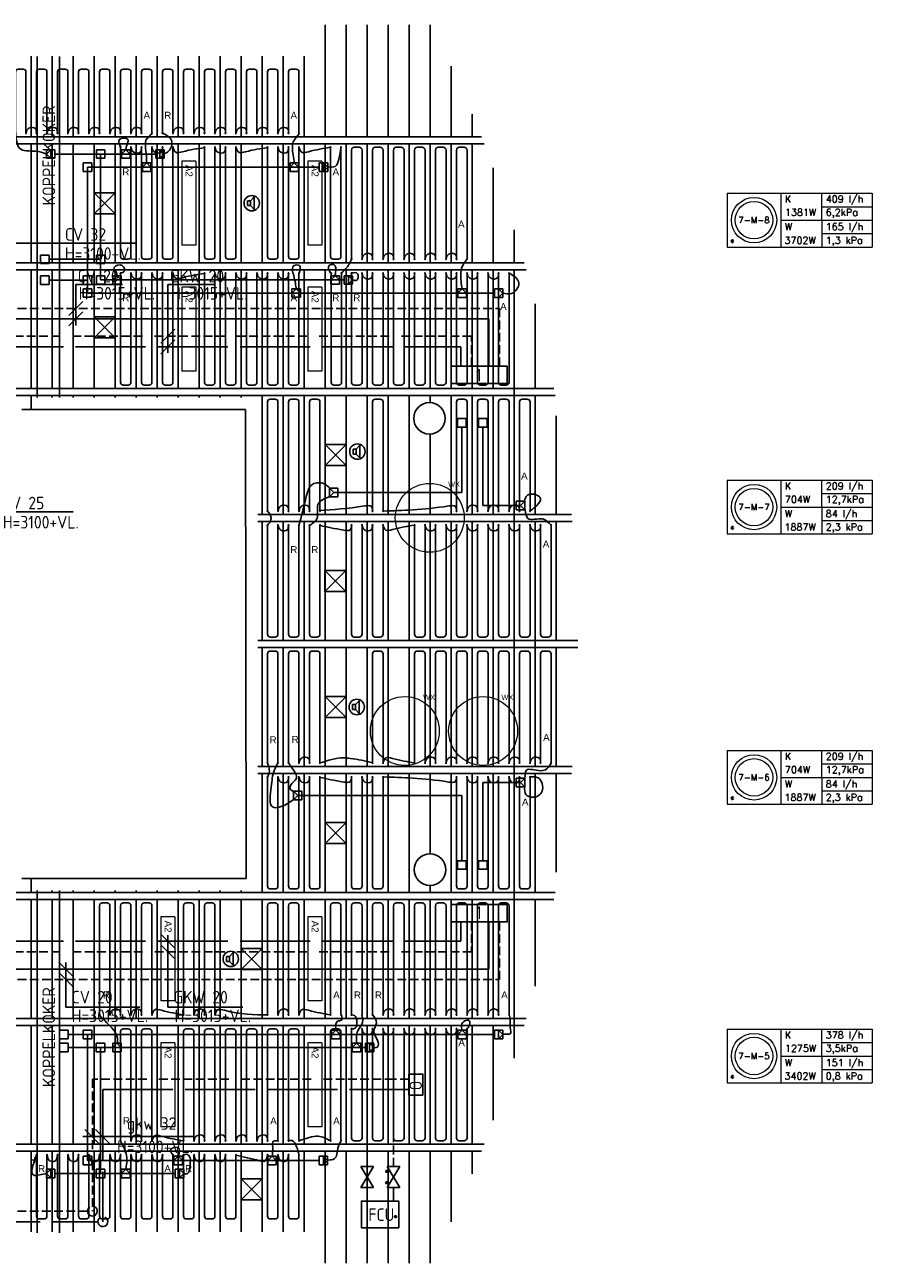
# Model space of a CAD drawing. Extents: x 51386 to 237147, y -567529 to -237881.
# Tile 12 of 16: x 124099 to 136204, y -267789 to -250089. Entities that reach past the tile are written whole.
import ezdxf
from ezdxf.enums import TextEntityAlignment as Align

# ---------------------------------------------------------------- set-up
doc = ezdxf.new("R2010")
doc.units = 0
doc.header["$LTSCALE"] = 25
for name, pattern in [('2322105', [47, 40, -7]), ('2322106', [47, 5, -2, 5, -2, 5, -2, 5, -2, 5, -2, 5, -7]), ('2322107', [2000, 1000, 1000]), ('2322108', [7, 5, -2]), ('HIDDEN', [0.375, 0.25, -0.125]), ('KOUDWATERTAP', [1.1, 0.5, -0.25, 0.1, -0.25])]:
    doc.linetypes.add(name, pattern=pattern)
for name, color, linetype in [('000Vermogens2', 7, 'CONTINUOUS'), ('60', 7, 'CONTINUOUS'), ('60-CV', 3, 'CONTINUOUS'), ('BALKEN', 7, 'CONTINUOUS'), ('KP-bandraster', 5, 'CONTINUOUS'), ('KP-koppelingen', 6, 'CONTINUOUS'), ('KP-leidingen(aanvoer)', 5, 'CONTINUOUS'), ('KP-leidingen(retour)', 1, 'CONTINUOUS'), ('KP-Lucht aanvoer', 6, 'CONTINUOUS'), ('KP-Melders', 3, 'CONTINUOUS'), ('KP-panelen', 1, 'CONTINUOUS'), ('KP-registers', 4, 'CONTINUOUS'), ('KP-slangen', 7, 'CONTINUOUS'), ('KP-tekst', 7, 'CONTINUOUS'), ('SYM-W', 7, 'CONTINUOUS'), ('WL5310--_KW', 2, 'KOUDWATERTAP'), ('WL5420--_PERSL', 5, 'CONTINUOUS'), ('WL5501--', 130, 'CONTINUOUS'), ('WL5501--_GKW-A', 4, 'CONTINUOUS'), ('WL5502--', 130, 'CONTINUOUS'), ('WL5502--_GKW-R', 4, 'HIDDEN'), ('WL561---', 10, 'CONTINUOUS'), ('WL561---_AANVOER', 10, 'CONTINUOUS'), ('WL561---_RETOUR', 10, 'CONTINUOUS')]:
    doc.layers.add(name, color=color, linetype=linetype)
doc.layers.add('KP-Registers-nieuw', color=3, linetype='CONTINUOUS', lineweight=25)
doc.layers.add('KP-Verlichting', color=2, linetype='CONTINUOUS', lineweight=18)
doc.styles.add('arial', font='ARIAL.TTF')
doc.styles.add('ISO', font='ISO.SHX')
doc.styles.add('VERWOL-1', font='ROMANS.SHX')

# ---------------------------------------------------------------- blocks, each defined once
blk = doc.blocks.new('register kort')
at = {"layer": 'KP-registers', "linetype": 'Continuous'}
for p, q in [((-225, 926), (-225, 56)), ((-185, 966), (-115, 966)), ((-75, 926), (-75, 56))]:
    blk.add_line(p, q, dxfattribs=at)
for centre in [(-225, 50), (-75, 50)]:
    blk.add_circle(centre, 6, dxfattribs=at)
for centre, start, end in [((-185, 926), 90, 180), ((-115, 926), 0, 90)]:
    blk.add_arc(centre, 40, start, end, dxfattribs=at)
blk = doc.blocks.new('Register A nieuw')
at = {"layer": 'KP-Registers-nieuw', "linetype": 'Continuous'}
for p, q in [((1610, 225), (56, 225)), ((1650, 115), (1650, 185)), ((1610, 75), (56, 75))]:
    blk.add_line(p, q, dxfattribs=at)
for centre in [(50, 225), (50, 75)]:
    blk.add_circle(centre, 6, dxfattribs=at)
for centre, start, end in [((1610, 185), 0, 90), ((1610, 115), 270, 0)]:
    blk.add_arc(centre, 40, start, end, dxfattribs=at)
blk = doc.blocks.new('3-01')
at = {"layer": 'SYM-W', "color": 2}
for p, q in [((-2.5, 1.5), (-2.5, -1.5)), ((-2.5, 1.5), (2.5, -1.5)), ((2.5, 1.5), (-2.5, -1.5)), ((2.5, 1.5), (2.5, -1.5))]:
    blk.add_line(p, q, dxfattribs=at)
blk = doc.blocks.new('W3-01A')
at = {"layer": 'SYM-W', "linetype": 'Continuous', "xscale": 0.75, "yscale": 0.75, "zscale": 0.75}
blk.add_blockref('3-01', (0, 0), dxfattribs=at)

msp = doc.modelspace()

# ---------------------------------------------------------------- linework, layer by layer
at = {"layer": '000Vermogens2', "linetype": 'Continuous', "lineweight": 0}
for p, q in [((134132, -252497), (134132, -253265)), ((134132, -252497), (136204, -252497)), ((134899, -252497), (134899, -253265)), ((135485, -252881), (135485, -252497)), ((136204, -252497), (136204, -253265)), ((135485, -252689), (136204, -252689)), ((134899, -252881), (136204, -252881)), ((135485, -252881), (135485, -253265)), ((135485, -253073), (136204, -253073)), ((134132, -253265), (136204, -253265)), ((134132, -256598), (134132, -257366)), ((134132, -256598), (136204, -256598)), ((134899, -256598), (134899, -257366)), ((135485, -256982), (135485, -256598)), ((136204, -256598), (136204, -257366)), ((135485, -256790), (136204, -256790)), ((134899, -256982), (136204, -256982)), ((135485, -256982), (135485, -257366)), ((135485, -257174), (136204, -257174)), ((134132, -257366), (136204, -257366)), ((134132, -260461), (134132, -261229)), ((134132, -260461), (136204, -260461)), ((134899, -260461), (134899, -261229)), ((135485, -260845), (135485, -260461)), ((136204, -260461), (136204, -261229)), ((135485, -260653), (136204, -260653)), ((134899, -260845), (136204, -260845)), ((135485, -260845), (135485, -261229)), ((135485, -261037), (136204, -261037)), ((134132, -261229), (136204, -261229)), ((134132, -264443), (134132, -265211)), ((134132, -264443), (136204, -264443)), ((134899, -264443), (134899, -265211)), ((135485, -264827), (135485, -264443)), ((136204, -264443), (136204, -265211)), ((135485, -264635), (136204, -264635)), ((134899, -264827), (136204, -264827)), ((135485, -264827), (135485, -265211)), ((135485, -265019), (136204, -265019)), ((134132, -265211), (136204, -265211))]:
    msp.add_line(p, q, dxfattribs=at)
for centre, radius in [((134516, -252881), 324), ((134516, -252881), 268), ((134516, -256982), 324), ((134516, -256982), 268), ((134516, -260845), 324), ((134516, -260845), 268), ((134516, -264827), 324), ((134516, -264827), 268)]:
    msp.add_circle(centre, radius, dxfattribs=at)
at = {"layer": '60-CV', "color": 7}
for p, q in [((124827, -253801), (125496, -253801)), ((124827, -254387), (124827, -253801)), ((124687, -263491), (124687, -264130)), ((124687, -264130), (125743, -264130))]:
    msp.add_line(p, q, dxfattribs=at)
at = {"layer": 'BALKEN'}
for p, q in [((124275, -255414), (124275, -250543)), ((124595, -255414), (124595, -250543)), ((124275, -267355), (124275, -262464)), ((124595, -267355), (124595, -262464))]:
    msp.add_line(p, q, dxfattribs=at)
at = {"layer": 'BALKEN', "const_width": 25}
msp.add_lwpolyline([(129407, -267123, 1), (129382, -267123, 1)], format="xyb", close=True, dxfattribs=at)
at = {"layer": 'BALKEN'}
for centre in [(125064, -267045), (125214, -267195)]:
    msp.add_arc(centre, 69.9, 120.9803, 65.7629, dxfattribs=at)
at = {"layer": 'KP-bandraster', "linetype": 'Continuous'}
for p, q in [((114430, -251689), (130621, -251689)), ((114430, -251789), (130660, -251789)), ((114430, -253489), (131232, -253489)), ((114430, -253589), (131261, -253589)), ((122255, -255289), (131658, -255289)), ((122255, -255389), (131677, -255389)), ((124055, -255589), (127251, -255589)), ((127251, -255589), (127259, -262289)), ((127430, -257089), (131911, -257089)), ((127430, -257189), (131920, -257189)), ((127430, -258889), (131998, -258889)), ((127430, -258989), (131998, -258989)), ((127430, -260689), (131920, -260689)), ((127430, -260789), (131911, -260789)), ((127259, -262289), (124055, -262289)), ((114430, -262489), (131677, -262489)), ((114430, -262589), (131658, -262589)), ((114430, -264289), (131261, -264289)), ((114430, -264389), (131232, -264389)), ((114430, -266089), (130660, -266089)), ((114430, -266189), (130621, -266189))]:
    msp.add_line(p, q, dxfattribs=at)
for centre in [(129880, -255714), (129887, -262164)]:
    msp.add_circle(centre, 225, dxfattribs=at)
at = {"layer": 'KP-koppelingen', "linetype": 'Continuous'}
for p, q in [((124530, -251875), (124409, -251875)), ((124409, -251875), (124409, -251997)), ((124409, -251936), (124470, -251875)), ((124470, -251997), (124409, -251936)), ((124530, -251997), (124409, -251997)), ((124470, -251875), (124470, -251997)), ((124530, -251875), (124530, -251997)), ((125121, -251997), (125121, -251875)), ((125121, -251875), (125243, -251875)), ((125121, -251997), (125243, -251997)), ((125243, -251997), (125243, -251875)), ((125482, -251997), (125482, -251875)), ((125482, -251875), (125603, -251875)), ((125542, -251875), (125482, -251936)), ((125482, -251936), (125603, -251936)), ((125482, -251997), (125603, -251997)), ((125603, -251936), (125542, -251875)), ((125603, -251997), (125603, -251875)), ((125969, -251997), (125969, -251875)), ((125969, -251875), (126091, -251875)), ((125969, -251997), (126091, -251997)), ((126030, -251997), (126030, -251875)), ((126030, -251875), (126091, -251936)), ((126091, -251936), (126030, -251997)), ((126091, -251997), (126091, -251875)), ((124934, -252184), (124934, -252062)), ((124934, -252062), (125056, -252062)), ((124934, -252184), (125056, -252184)), ((125056, -252184), (125056, -252062)), ((125779, -252184), (125780, -252062)), ((125840, -252063), (125779, -252123)), ((125779, -252123), (125901, -252123)), ((125779, -252184), (125901, -252184)), ((125780, -252062), (125901, -252063)), ((125901, -252123), (125840, -252063)), ((125901, -252184), (125901, -252063)), ((127889, -252184), (127889, -252063)), ((127889, -252063), (128010, -252063)), ((127949, -252063), (127889, -252124)), ((127889, -252124), (128010, -252124)), ((127889, -252184), (128010, -252184)), ((128010, -252124), (127949, -252063)), ((128010, -252184), (128010, -252063)), ((128305, -252184), (128305, -252063)), ((128305, -252063), (128426, -252063)), ((128305, -252184), (128426, -252184)), ((128365, -252184), (128365, -252063)), ((128365, -252063), (128426, -252124)), ((128426, -252124), (128365, -252184)), ((128426, -252184), (128426, -252063)), ((124323, -253501), (124323, -253380)), ((124323, -253380), (124445, -253380)), ((124445, -253501), (124445, -253380)), ((125121, -253501), (125121, -253380)), ((125121, -253380), (125243, -253380)), ((125243, -253501), (125243, -253380)), ((124323, -253501), (124445, -253501)), ((125121, -253501), (125243, -253501)), ((124323, -253800), (124323, -253679)), ((124323, -253679), (124445, -253679)), ((124323, -253800), (124445, -253800)), ((124445, -253800), (124445, -253679)), ((124934, -253801), (124934, -253679)), ((124934, -253679), (125055, -253679)), ((124934, -253801), (125055, -253801)), ((125055, -253801), (125055, -253679)), ((125121, -253797), (125121, -253675)), ((125121, -253675), (125243, -253675)), ((125121, -253797), (125243, -253797)), ((125243, -253797), (125243, -253675)), ((125355, -253797), (125355, -253675)), ((125355, -253675), (125477, -253675)), ((125416, -253675), (125355, -253736)), ((125355, -253736), (125477, -253736)), ((125355, -253797), (125477, -253797)), ((125477, -253736), (125416, -253675)), ((125477, -253797), (125477, -253675)), ((128472, -253797), (128472, -253676)), ((128472, -253676), (128593, -253676)), ((128532, -253676), (128472, -253736)), ((128472, -253736), (128593, -253736)), ((128472, -253797), (128593, -253797)), ((128593, -253736), (128532, -253676)), ((128593, -253797), (128593, -253676)), ((128660, -253676), (128660, -253797)), ((128660, -253676), (128782, -253676)), ((128660, -253797), (128782, -253797)), ((128721, -253676), (128721, -253797)), ((128782, -253736), (128721, -253676)), ((128721, -253797), (128782, -253736)), ((128782, -253676), (128782, -253797)), ((124934, -253984), (124934, -253862)), ((124934, -253862), (125055, -253862)), ((124934, -253984), (125055, -253984)), ((125055, -253984), (125055, -253862)), ((127916, -253984), (127916, -253863)), ((127916, -253863), (128038, -253863)), ((127977, -253863), (127916, -253924)), ((127916, -253924), (128038, -253924)), ((127916, -253984), (128038, -253984)), ((128038, -253924), (127977, -253863)), ((128038, -253984), (128038, -253863)), ((130286, -253985), (130286, -253863)), ((130286, -253863), (130407, -253863)), ((130346, -253863), (130286, -253924)), ((130286, -253924), (130407, -253924)), ((130286, -253985), (130407, -253985)), ((130407, -253924), (130346, -253863)), ((130407, -253985), (130407, -253863)), ((130808, -253985), (130808, -253863)), ((130808, -253863), (130929, -253863)), ((130808, -253985), (130929, -253985)), ((130868, -253985), (130868, -253863)), ((130868, -253863), (130929, -253924)), ((130929, -253924), (130868, -253985)), ((130929, -253985), (130929, -253863)), ((130282, -255718), (130282, -255840)), ((130282, -255718), (130404, -255718)), ((130404, -255718), (130404, -255840)), ((130581, -255718), (130581, -255840)), ((130581, -255718), (130703, -255718)), ((130703, -255718), (130703, -255840)), ((130282, -255840), (130404, -255840)), ((130581, -255840), (130703, -255840)), ((128573, -256712), (128452, -256712)), ((128452, -256712), (128452, -256834)), ((128512, -256773), (128452, -256712)), ((128512, -256773), (128452, -256834)), ((128573, -256773), (128512, -256773)), ((128573, -256712), (128573, -256834)), ((128573, -256834), (128452, -256834)), ((131119, -257020), (131119, -256898)), ((131119, -256898), (131241, -256898)), ((131119, -256959), (131180, -256959)), ((131180, -256959), (131241, -256898)), ((131180, -256959), (131241, -257020)), ((131241, -257020), (131241, -256898)), ((131119, -257020), (131241, -257020)), ((131119, -260858), (131119, -260980)), ((131119, -260858), (131241, -260858)), ((131180, -260919), (131241, -260858)), ((131241, -260858), (131241, -260980)), ((128058, -261044), (127936, -261044)), ((127936, -261166), (127936, -261044)), ((127997, -261105), (127936, -261044)), ((128058, -261166), (128058, -261044)), ((131119, -260919), (131180, -260919)), ((131119, -260980), (131241, -260980)), ((131180, -260919), (131241, -260980)), ((127997, -261105), (127936, -261166)), ((128058, -261166), (127936, -261166)), ((128058, -261105), (127997, -261105)), ((130282, -262159), (130282, -262038)), ((130282, -262038), (130404, -262038)), ((130404, -262159), (130404, -262038)), ((130581, -262159), (130581, -262038)), ((130581, -262038), (130703, -262038)), ((130703, -262159), (130703, -262038)), ((130282, -262159), (130404, -262159)), ((130581, -262159), (130703, -262159)), ((124596, -264458), (124718, -264458)), ((124596, -264458), (124596, -264580)), ((124596, -264580), (124718, -264580)), ((124718, -264458), (124718, -264580)), ((124933, -264458), (125055, -264458)), ((124933, -264458), (124933, -264580)), ((124933, -264458), (125055, -264458)), ((124933, -264458), (124933, -264580)), ((124933, -264580), (125055, -264580)), ((124933, -264580), (125055, -264580)), ((125055, -264458), (125055, -264580)), ((125055, -264458), (125055, -264580)), ((128482, -264580), (128482, -264458)), ((128482, -264458), (128604, -264458)), ((128543, -264458), (128482, -264519)), ((128482, -264519), (128604, -264519)), ((128482, -264580), (128604, -264580)), ((128604, -264519), (128543, -264458)), ((128604, -264580), (128604, -264458)), ((130285, -264580), (130285, -264458)), ((130285, -264458), (130407, -264458)), ((130346, -264458), (130285, -264519)), ((130285, -264519), (130407, -264519)), ((130285, -264580), (130407, -264580)), ((130407, -264519), (130346, -264458)), ((130407, -264580), (130407, -264458)), ((130807, -264458), (130807, -264580)), ((130807, -264458), (130929, -264458)), ((130807, -264580), (130929, -264580)), ((130868, -264458), (130868, -264580)), ((130929, -264519), (130868, -264458)), ((130868, -264580), (130929, -264519)), ((130929, -264458), (130929, -264580)), ((124596, -264645), (124718, -264645)), ((124596, -264645), (124596, -264767)), ((124596, -264767), (124718, -264767)), ((124718, -264645), (124718, -264767)), ((125120, -264645), (125242, -264645)), ((125120, -264645), (125120, -264767)), ((125120, -264645), (125242, -264645)), ((125120, -264645), (125120, -264767)), ((125120, -264767), (125242, -264767)), ((125120, -264767), (125242, -264767)), ((125242, -264645), (125242, -264767)), ((125242, -264645), (125242, -264767)), ((125355, -264767), (125355, -264645)), ((125355, -264645), (125476, -264645)), ((125415, -264645), (125355, -264706)), ((125355, -264706), (125476, -264706)), ((125355, -264767), (125476, -264767)), ((125476, -264706), (125415, -264645)), ((125476, -264767), (125476, -264645)), ((128775, -264767), (128775, -264645)), ((128775, -264645), (128897, -264645)), ((128836, -264645), (128775, -264706)), ((128775, -264706), (128897, -264706)), ((128775, -264767), (128897, -264767)), ((128897, -264706), (128836, -264645)), ((128897, -264767), (128897, -264645)), ((128964, -264645), (128964, -264767)), ((128964, -264645), (129086, -264645)), ((128964, -264767), (129086, -264767)), ((129025, -264645), (129025, -264767)), ((129086, -264706), (129025, -264645)), ((129025, -264767), (129086, -264706)), ((129086, -264645), (129086, -264767)), ((124933, -266258), (125055, -266258)), ((124933, -266258), (124933, -266380)), ((124933, -266380), (125055, -266380)), ((125055, -266258), (125055, -266380)), ((126230, -266380), (126230, -266258)), ((126230, -266258), (126352, -266258)), ((126291, -266258), (126230, -266319)), ((126230, -266319), (126352, -266319)), ((126230, -266380), (126352, -266380)), ((126352, -266319), (126291, -266258)), ((126352, -266380), (126352, -266258)), ((127570, -266380), (127570, -266258)), ((127570, -266258), (127692, -266258)), ((127631, -266258), (127570, -266319)), ((127570, -266319), (127692, -266319)), ((127570, -266380), (127692, -266380)), ((127692, -266319), (127631, -266258)), ((127692, -266380), (127692, -266258)), ((128304, -266258), (128304, -266380)), ((128304, -266258), (128425, -266258)), ((128304, -266380), (128425, -266380)), ((128365, -266258), (128365, -266380)), ((128425, -266319), (128365, -266258)), ((128365, -266380), (128425, -266319)), ((128425, -266258), (128425, -266380)), ((124530, -266445), (124408, -266445)), ((124408, -266567), (124408, -266445)), ((124469, -266445), (124408, -266506)), ((124408, -266506), (124469, -266567)), ((124469, -266567), (124469, -266445)), ((124530, -266567), (124530, -266445)), ((125120, -266445), (125242, -266445)), ((125120, -266445), (125120, -266567)), ((125242, -266445), (125242, -266567)), ((125481, -266567), (125481, -266445)), ((125481, -266445), (125603, -266445)), ((125542, -266445), (125481, -266506)), ((125481, -266506), (125603, -266506)), ((125603, -266506), (125542, -266445)), ((125603, -266567), (125603, -266445)), ((126248, -266445), (126248, -266567)), ((126248, -266445), (126370, -266445)), ((126309, -266445), (126309, -266567)), ((126370, -266506), (126309, -266445)), ((126309, -266567), (126370, -266506)), ((126370, -266445), (126370, -266567)), ((124530, -266567), (124408, -266567)), ((125120, -266567), (125242, -266567)), ((125481, -266567), (125603, -266567)), ((126248, -266567), (126370, -266567))]:
    msp.add_line(p, q, dxfattribs=at)
at = {"layer": 'KP-leidingen(aanvoer)', "linetype": 'Continuous'}
for p, q in [((124995, -252123), (124995, -253923)), ((128305, -252124), (124995, -252123)), ((124445, -253740), (124995, -253740)), ((130808, -253924), (124995, -253923)), ((130642, -255840), (130642, -256959)), ((131119, -256959), (130642, -256959)), ((130642, -262038), (130642, -260919)), ((131119, -260919), (130642, -260919)), ((124718, -264519), (124994, -264519)), ((124994, -266319), (124994, -264519)), ((130807, -264519), (124994, -264519)), ((128304, -266319), (124994, -266319))]:
    msp.add_line(p, q, dxfattribs=at)
at = {"layer": 'KP-leidingen(retour)', "linetype": 'Continuous'}
for p, q in [((125969, -251936), (124530, -251936)), ((125182, -251936), (125182, -253736)), ((124445, -253441), (125182, -253441)), ((128660, -253736), (125182, -253736)), ((130343, -255840), (130343, -256772)), ((130343, -256772), (128573, -256772)), ((130343, -261106), (128058, -261106)), ((130343, -262038), (130343, -261106)), ((124718, -264706), (125181, -264706)), ((125181, -266506), (125181, -264706)), ((128964, -264706), (125181, -264706)), ((126248, -266506), (124530, -266506))]:
    msp.add_line(p, q, dxfattribs=at)
at = {"layer": 'KP-Lucht aanvoer', "linetype": 'Continuous'}
for p, q in [((125091, -252489), (125091, -252789)), ((125091, -252489), (125391, -252489)), ((125391, -252489), (125091, -252789)), ((125391, -252789), (125091, -252489)), ((125391, -252489), (125391, -252789)), ((125091, -252789), (125391, -252789)), ((125091, -254263), (125091, -254563)), ((125091, -254263), (125391, -254263)), ((125391, -254263), (125091, -254563)), ((125391, -254563), (125091, -254263)), ((125391, -254263), (125391, -254563)), ((125091, -254563), (125391, -254563)), ((128391, -256089), (128391, -256389)), ((128391, -256089), (128691, -256089)), ((128691, -256089), (128391, -256389)), ((128691, -256389), (128391, -256089)), ((128691, -256089), (128691, -256389)), ((128391, -256389), (128691, -256389)), ((128384, -257889), (128384, -258189)), ((128384, -257889), (128684, -257889)), ((128684, -257889), (128384, -258189)), ((128684, -258189), (128384, -257889)), ((128684, -257889), (128684, -258189)), ((128384, -258189), (128684, -258189)), ((128391, -259689), (128391, -259989)), ((128391, -259689), (128691, -259689)), ((128691, -259689), (128391, -259989)), ((128691, -259989), (128391, -259689)), ((128691, -259689), (128691, -259989)), ((128391, -259989), (128691, -259989)), ((128391, -261489), (128391, -261789)), ((128391, -261489), (128691, -261489)), ((128691, -261489), (128391, -261789)), ((128691, -261789), (128391, -261489)), ((128691, -261489), (128691, -261789)), ((128391, -261789), (128691, -261789)), ((127191, -263289), (127191, -263589)), ((127191, -263289), (127491, -263289)), ((127491, -263289), (127191, -263589)), ((127491, -263589), (127191, -263289)), ((127491, -263289), (127491, -263589)), ((127191, -263589), (127491, -263589)), ((127191, -266584), (127191, -266884)), ((127191, -266584), (127491, -266584)), ((127491, -266584), (127191, -266884)), ((127491, -266884), (127191, -266584)), ((127491, -266584), (127491, -266884)), ((127191, -266884), (127491, -266884))]:
    msp.add_line(p, q, dxfattribs=at)
at = {"layer": 'KP-Melders', "linetype": 'Continuous'}
for p, q in [((127324, -252604), (127376, -252549)), ((127376, -252549), (127376, -252730)), ((127281, -252604), (127324, -252604)), ((127281, -252604), (127281, -252674)), ((127281, -252674), (127324, -252674)), ((127281, -252674), (127324, -252674)), ((127324, -252604), (127324, -252674)), ((127324, -252674), (127376, -252730)), ((128833, -256154), (128885, -256099)), ((128885, -256099), (128885, -256280)), ((128790, -256154), (128833, -256154)), ((128790, -256154), (128790, -256224)), ((128790, -256224), (128833, -256224)), ((128790, -256224), (128833, -256224)), ((128833, -256154), (128833, -256224)), ((128833, -256224), (128885, -256280)), ((128781, -259804), (128824, -259804)), ((128781, -259804), (128781, -259874)), ((128824, -259804), (128876, -259749)), ((128824, -259804), (128824, -259874)), ((128876, -259749), (128876, -259930)), ((128781, -259874), (128824, -259874)), ((128781, -259874), (128824, -259874)), ((128824, -259874), (128876, -259930)), ((127024, -263404), (127076, -263349)), ((127076, -263349), (127076, -263530)), ((126981, -263404), (127024, -263404)), ((126981, -263404), (126981, -263474)), ((126981, -263474), (127024, -263474)), ((126981, -263474), (127024, -263474)), ((127024, -263404), (127024, -263474)), ((127024, -263474), (127076, -263530))]:
    msp.add_line(p, q, dxfattribs=at)
for centre in [(127341, -252639), (128850, -256189), (128841, -259839), (127041, -263439)]:
    msp.add_circle(centre, 110, dxfattribs=at)
at = {"layer": 'KP-panelen', "linetype": 'Continuous'}
for p, q in [((128391, -250089), (128391, -251689)), ((128691, -250089), (128691, -251689)), ((128991, -250089), (128991, -251689)), ((129291, -250089), (129291, -251689)), ((129591, -250089), (129591, -251689)), ((129891, -250089), (129891, -251689)), ((124191, -250539), (124191, -251689)), ((124491, -250539), (124491, -251689)), ((124791, -250539), (124791, -251689)), ((125091, -250539), (125091, -251689)), ((125391, -250539), (125391, -251689)), ((125691, -250539), (125691, -251689)), ((125991, -250539), (125991, -251689)), ((126291, -250539), (126291, -251689)), ((126591, -250539), (126591, -251689)), ((126891, -250539), (126891, -251689)), ((127191, -250539), (127191, -251689)), ((127491, -250539), (127491, -251689)), ((127791, -250539), (127791, -251689)), ((128091, -250539), (128091, -251689)), ((130191, -250679), (130191, -251689)), ((130491, -251366), (130491, -251689)), ((124191, -251789), (124191, -253489)), ((124491, -251789), (124491, -253489)), ((124791, -251789), (124791, -253489)), ((125091, -251789), (125091, -253489)), ((125391, -251789), (125391, -253489)), ((125691, -251789), (125691, -253489)), ((125991, -251789), (125991, -253489)), ((126291, -251789), (126291, -253489)), ((126591, -251789), (126591, -253489)), ((126891, -251789), (126891, -253489)), ((127191, -251789), (127191, -253489)), ((127491, -251789), (127491, -253489)), ((127791, -251789), (127791, -253489)), ((128091, -251789), (128091, -253489)), ((128391, -251789), (128391, -253489)), ((128691, -251789), (128691, -253489)), ((128991, -251789), (128991, -253489)), ((129291, -251789), (129291, -253489)), ((129591, -251789), (129591, -253489)), ((129891, -251789), (129891, -253489)), ((130191, -251789), (130191, -253489)), ((130491, -251789), (130491, -253489)), ((130791, -252135), (130791, -253489)), ((131091, -253018), (131091, -253489)), ((124191, -253589), (124191, -255289)), ((124491, -253589), (124491, -255289)), ((124791, -253589), (124791, -255289)), ((125091, -253589), (125091, -255289)), ((125391, -253589), (125391, -255289)), ((125691, -253589), (125691, -255289)), ((125991, -253589), (125991, -255289)), ((126291, -253589), (126291, -255289)), ((126591, -253589), (126591, -255289)), ((126891, -253589), (126891, -255289)), ((127191, -253589), (127191, -255289)), ((127491, -253589), (127491, -255289)), ((127791, -253589), (127791, -255289)), ((128091, -253589), (128091, -255289)), ((128391, -253589), (128391, -255289)), ((128691, -253589), (128691, -255289)), ((128991, -253589), (128991, -255289)), ((129291, -253589), (129291, -255289)), ((129591, -253589), (129591, -255289)), ((129891, -253589), (129891, -255289)), ((130191, -253589), (130191, -255289)), ((130491, -253589), (130491, -255289)), ((130791, -253589), (130791, -255289)), ((131091, -253589), (131091, -264859)), ((131091, -253589), (131091, -257089)), ((131391, -254077), (131391, -255289)), ((124191, -255389), (124191, -255589)), ((124491, -255389), (124491, -255414)), ((124791, -255389), (124791, -255414)), ((125091, -255389), (125091, -255414)), ((125391, -255389), (125391, -255414)), ((125691, -255389), (125691, -255414)), ((125991, -255389), (125991, -255414)), ((126291, -255389), (126291, -255414)), ((126591, -255389), (126591, -255414)), ((126891, -255389), (126891, -255414)), ((127191, -255389), (127191, -255414)), ((127491, -255389), (127491, -257089)), ((127791, -255389), (127791, -257089)), ((128091, -255389), (128091, -257089)), ((128391, -255389), (128391, -257089)), ((128691, -255389), (128691, -257089)), ((128991, -255389), (128991, -257089)), ((129291, -255389), (129291, -257089)), ((129591, -255389), (129591, -257089)), ((129891, -255389), (129891, -255494)), ((130191, -255389), (130191, -257089)), ((130491, -255389), (130491, -257089)), ((130791, -255389), (130791, -257089)), ((131391, -255389), (131391, -257089)), ((131691, -255679), (131691, -257089)), ((129891, -255934), (129891, -257089)), ((127491, -257189), (127491, -258889)), ((127791, -257189), (127791, -258889)), ((128091, -257189), (128091, -258889)), ((128391, -257189), (128391, -258889)), ((128691, -257189), (128691, -258889)), ((128991, -257189), (128991, -258889)), ((129291, -257189), (129291, -258889)), ((129591, -257189), (129591, -258889)), ((129891, -257189), (129891, -258889)), ((130191, -257189), (130191, -258889)), ((130491, -257189), (130491, -258889)), ((130791, -257189), (130791, -258889)), ((131091, -257189), (131091, -260689)), ((131391, -257189), (131391, -260689)), ((131691, -257189), (131691, -258889)), ((127491, -258989), (127491, -260689)), ((127791, -258989), (127791, -260689)), ((128091, -258989), (128091, -260689)), ((128391, -258989), (128391, -260689)), ((128691, -258989), (128691, -260689)), ((128991, -258989), (128991, -260689)), ((129291, -258989), (129291, -260689)), ((129591, -258989), (129591, -260689)), ((129891, -258989), (129891, -260689)), ((130191, -258989), (130191, -260689)), ((130491, -258989), (130491, -260689)), ((130791, -258989), (130791, -260689)), ((131691, -258989), (131691, -260689)), ((127491, -260789), (127491, -262489)), ((127791, -260789), (127791, -262489)), ((128091, -260789), (128091, -262489)), ((128391, -260789), (128391, -262489)), ((128691, -260789), (128691, -262489)), ((128991, -260789), (128991, -262489)), ((129291, -260789), (129291, -262489)), ((129591, -260789), (129591, -262489)), ((129891, -260789), (129891, -261944)), ((130191, -260789), (130191, -262489)), ((130491, -260789), (130491, -262489)), ((130791, -260789), (130791, -262489)), ((131091, -260789), (131091, -264289)), ((131391, -260789), (131391, -262489)), ((131691, -260789), (131691, -262198)), ((124191, -262289), (124191, -262489)), ((124491, -262464), (124491, -262489)), ((124791, -262464), (124791, -262489)), ((125091, -262464), (125091, -262489)), ((125391, -262464), (125391, -262489)), ((125691, -262464), (125691, -262489)), ((125991, -262464), (125991, -262489)), ((126291, -262464), (126291, -262489)), ((126591, -262464), (126591, -262489)), ((126891, -262464), (126891, -262489)), ((127191, -262464), (127191, -262489)), ((129891, -262384), (129891, -262489)), ((124191, -262589), (124191, -264289)), ((124491, -262589), (124491, -264289)), ((124791, -262589), (124791, -264289)), ((125091, -262589), (125091, -264289)), ((125391, -262589), (125391, -264289)), ((125691, -262589), (125691, -264289)), ((125991, -262589), (125991, -264289)), ((126291, -262589), (126291, -264289)), ((126591, -262589), (126591, -264289)), ((126891, -262589), (126891, -264289)), ((127191, -262589), (127191, -264289)), ((127491, -262589), (127491, -264289)), ((127791, -262589), (127791, -264289)), ((128091, -262589), (128091, -264289)), ((128391, -262589), (128391, -264289)), ((128691, -262589), (128691, -264289)), ((128991, -262589), (128991, -264289)), ((129291, -262589), (129291, -264289)), ((129591, -262589), (129591, -264289)), ((129891, -262589), (129891, -264289)), ((130191, -262589), (130191, -264289)), ((130491, -262589), (130491, -264289)), ((130791, -262589), (130791, -264289)), ((131391, -262589), (131391, -263829)), ((124191, -264389), (124191, -266089)), ((124491, -264389), (124491, -266089)), ((124791, -264389), (124791, -266089)), ((125091, -264389), (125091, -266089)), ((125391, -264389), (125391, -266089)), ((125691, -264389), (125691, -266089)), ((125991, -264389), (125991, -266089)), ((126291, -264389), (126291, -266089)), ((126591, -264389), (126591, -266089)), ((126891, -264389), (126891, -266089)), ((127191, -264389), (127191, -266089)), ((127491, -264389), (127491, -266089)), ((127791, -264389), (127791, -266089)), ((128091, -264389), (128091, -266089)), ((128391, -264389), (128391, -266089)), ((128391, -264389), (128391, -266089)), ((128691, -264389), (128691, -266089)), ((128991, -264389), (128991, -266089)), ((129291, -264389), (129291, -266089)), ((129591, -264389), (129591, -266089)), ((129891, -264389), (129891, -266089)), ((130191, -264389), (130191, -266089)), ((130491, -264389), (130491, -266089)), ((130791, -264389), (130791, -265742)), ((131091, -264389), (131091, -264859)), ((124191, -266189), (124191, -267339)), ((124491, -266189), (124491, -267339)), ((124791, -266189), (124791, -267339)), ((125091, -266189), (125091, -267339)), ((125391, -266189), (125391, -267339)), ((125691, -266189), (125691, -267339)), ((125991, -266189), (125991, -267339)), ((126291, -266189), (126291, -267339)), ((126591, -266189), (126591, -267339)), ((126891, -266189), (126891, -267339)), ((127191, -266189), (127191, -267339)), ((127491, -266189), (127491, -267339)), ((127791, -266189), (127791, -267339)), ((128091, -266189), (128091, -267339)), ((128391, -266189), (128391, -267789)), ((128691, -266189), (128691, -267789)), ((128991, -266189), (128991, -267789)), ((129291, -266189), (129291, -267789)), ((129591, -266189), (129591, -267789)), ((129891, -266189), (129891, -267789)), ((130191, -266189), (130191, -267198)), ((130491, -266189), (130491, -266511))]:
    msp.add_line(p, q, dxfattribs=at)
at = {"layer": 'KP-slangen', "linetype": 'Continuous'}
for points in [[(123966, -251633), (123979, -251732), (124021, -251852), (124253, -251896), (124411, -251936)], [(124266, -251639), (124251, -251573), (124155, -251566), (124116, -251639)], [(124566, -251639), (124551, -251573), (124455, -251566), (124416, -251639)], [(124866, -251639), (124851, -251573), (124755, -251566), (124716, -251639)], [(125166, -251639), (125151, -251573), (125055, -251566), (125016, -251639)], [(125466, -251639), (125451, -251573), (125355, -251566), (125316, -251639)], [(125766, -251639), (125751, -251573), (125655, -251566), (125616, -251639)], [(125838, -252064), (125830, -251890), (125830, -251739), (125917, -251644)], [(126083, -251936), (126154, -251894), (126198, -251751), (126063, -251636)], [(126366, -251639), (126351, -251573), (126255, -251566), (126216, -251639)], [(126666, -251639), (126651, -251573), (126555, -251566), (126516, -251639)], [(126966, -251639), (126951, -251573), (126855, -251566), (126816, -251639)], [(127266, -251639), (127251, -251573), (127155, -251566), (127116, -251639)], [(127566, -251639), (127551, -251573), (127455, -251566), (127416, -251639)], [(127866, -251639), (127851, -251573), (127755, -251566), (127716, -251639)], [(127954, -252068), (127932, -251948), (127935, -251763), (128017, -251647)], [(125545, -251876), (125551, -251824), (125571, -251726), (125455, -251726), (125469, -251844)], [(125766, -251839), (125751, -251904), (125655, -251911), (125616, -251839)], [(126066, -251839), (126051, -251904), (125955, -251911), (125916, -251839)], [(126666, -251845), (126351, -251904), (126255, -251911), (126216, -251839)], [(126966, -251839), (126951, -251904), (126855, -251911), (126816, -251839)], [(127566, -251845), (127251, -251904), (127155, -251911), (127116, -251839)], [(127866, -251839), (127851, -251904), (127755, -251911), (127716, -251839)], [(128460, -251839), (128151, -251904), (128055, -251911), (128016, -251839)], [(128425, -252121), (128532, -252112), (128585, -252014), (128617, -251838)], [(128616, -253645), (128708, -253547), (128766, -253445)], [(129066, -253439), (129051, -253373), (128955, -253366), (128916, -253439)], [(129366, -253439), (129351, -253373), (129255, -253366), (129216, -253439)], [(129666, -253439), (129651, -253373), (129555, -253366), (129516, -253439)], [(129966, -253439), (129951, -253373), (129855, -253366), (129816, -253439)], [(130266, -253439), (130251, -253373), (130155, -253366), (130116, -253439)], [(130346, -253863), (130332, -253753), (130360, -253519), (130415, -253442)], [(125419, -253674), (125374, -253559), (125492, -253529), (125519, -253614), (125464, -253639)], [(125766, -253639), (125751, -253704), (125655, -253711), (125616, -253639)], [(126066, -253639), (126051, -253704), (125955, -253711), (125916, -253639)], [(126666, -253645), (126351, -253704), (126255, -253711), (126216, -253639)], [(126966, -253639), (126951, -253704), (126855, -253711), (126816, -253639)], [(127266, -253639), (127251, -253704), (127155, -253711), (127116, -253639)], [(127566, -253639), (127551, -253704), (127455, -253711), (127416, -253639)], [(127866, -253639), (127851, -253704), (127755, -253711), (127716, -253639)], [(127979, -253871), (127941, -253676), (127946, -253529), (128021, -253529), (128016, -253644)], [(128468, -253641), (128448, -253527), (128515, -253517), (128538, -253629), (128530, -253681)], [(128782, -253734), (128840, -253739), (128852, -253646), (128767, -253636)], [(129066, -253639), (129051, -253704), (128955, -253711), (128916, -253639)], [(129366, -253639), (129351, -253704), (129255, -253711), (129216, -253639)], [(129666, -253639), (129651, -253704), (129555, -253711), (129516, -253639)], [(129966, -253639), (129951, -253704), (129855, -253711), (129816, -253639)], [(130266, -253639), (130251, -253704), (130155, -253711), (130116, -253639)], [(130566, -253639), (130551, -253704), (130455, -253711), (130416, -253639)], [(130866, -253639), (130851, -253704), (130755, -253711), (130716, -253639)], [(130927, -253923), (131052, -253930), (131157, -253778), (131019, -253639)], [(128457, -256713), (128374, -256648), (128212, -256656), (128112, -256861), (128018, -257238)], [(131237, -256898), (131278, -256812), (131458, -256839), (131315, -257041)], [(127866, -257039), (127851, -256973), (127755, -256966), (127716, -257039)], [(128166, -257033), (128151, -256973), (128055, -256966), (128016, -257039)], [(128452, -256834), (128287, -256944), (128274, -257141), (128166, -257245)], [(129066, -257039), (129051, -256973), (128955, -256966), (128316, -257033)], [(130266, -257039), (130251, -256973), (130155, -256966), (129216, -257039)], [(130566, -257039), (130551, -256973), (130455, -256966), (130416, -257039)], [(130866, -257039), (130851, -256973), (130755, -256966), (130716, -257039)], [(131166, -257039), (131151, -256973), (131055, -256966), (131016, -257039)], [(131166, -257039), (131151, -256973), (131055, -256966), (131016, -257039)], [(127566, -257039), (127613, -257115), (127616, -257161), (127566, -257239)], [(131248, -257022), (131286, -257144), (131496, -257152), (131617, -257241)], [(127866, -257239), (127851, -257304), (127755, -257311), (127716, -257239)], [(128766, -257239), (128751, -257304), (128655, -257311), (128316, -257245)], [(129066, -257239), (129051, -257304), (128955, -257311), (128916, -257239)], [(129666, -257239), (129351, -257304), (129255, -257311), (129216, -257239)], [(129966, -257239), (129951, -257304), (129855, -257311), (129816, -257239)], [(130266, -257239), (130251, -257304), (130155, -257311), (130116, -257239)], [(130566, -257239), (130551, -257304), (130455, -257311), (130416, -257239)], [(130866, -257239), (130851, -257304), (130755, -257311), (130716, -257239)], [(131166, -257239), (131151, -257304), (131055, -257311), (131016, -257239)], [(131466, -257239), (131451, -257304), (131355, -257311), (131316, -257239)], [(127566, -260639), (127588, -260711), (127593, -260755), (127566, -260839)], [(127937, -261163), (127839, -261229), (127645, -261270), (127619, -260978), (127662, -260747), (127716, -260638)], [(127866, -260639), (127917, -260711), (127978, -260861), (127893, -260962), (127890, -261010), (127936, -261046)], [(128166, -260639), (128151, -260573), (128055, -260566), (128016, -260639)], [(129066, -260639), (128751, -260573), (128655, -260566), (128316, -260639)], [(129666, -260639), (129351, -260573), (129255, -260566), (129216, -260639)], [(129966, -260639), (129951, -260573), (129855, -260566), (129816, -260639)], [(130266, -260639), (130251, -260573), (130155, -260566), (130116, -260639)], [(130566, -260639), (130551, -260573), (130455, -260566), (130416, -260639)], [(130866, -260639), (130851, -260573), (130755, -260566), (130716, -260639)], [(131166, -260639), (131151, -260573), (131055, -260566), (131016, -260639)], [(131244, -260859), (131265, -260744), (131469, -260750), (131556, -260723), (131617, -260640)], [(131466, -260639), (131451, -260573), (131355, -260566), (131316, -260639)], [(127866, -260839), (127851, -260904), (127755, -260911), (127716, -260839)], [(128166, -260839), (128151, -260904), (128055, -260911), (128016, -260839)], [(128766, -260839), (128751, -260904), (128655, -260911), (128316, -260845)], [(129066, -260839), (129051, -260904), (128955, -260911), (128916, -260839)], [(130266, -260839), (130251, -260904), (130155, -260911), (129216, -260839)], [(130566, -260839), (130551, -260904), (130455, -260911), (130416, -260839)], [(130866, -260839), (130851, -260904), (130755, -260911), (130716, -260839)], [(131166, -260839), (131151, -260904), (131055, -260911), (131016, -260839)], [(131240, -260980), (131258, -261088), (131363, -261130), (131489, -261042), (131431, -260850), (131319, -260838)], [(125166, -264245), (125267, -264348), (125421, -264570), (125421, -264649)], [(125466, -264239), (125451, -264173), (125355, -264166), (125316, -264239)], [(125766, -264239), (125751, -264173), (125655, -264166), (125616, -264239)], [(126366, -264239), (126051, -264173), (125955, -264166), (125916, -264239)], [(126666, -264239), (126651, -264173), (126555, -264166), (126516, -264239)], [(127566, -264239), (126951, -264173), (126855, -264166), (126816, -264239)], [(127866, -264239), (127851, -264173), (127755, -264166), (127716, -264239)], [(128466, -264239), (128151, -264173), (128055, -264166), (128016, -264239)], [(128621, -264238), (128621, -264314), (128567, -264331), (128539, -264390), (128545, -264457)], [(128766, -264439), (128816, -264431), (128844, -264337), (128808, -264249), (128766, -264239)], [(128841, -264649), (128855, -264466), (128925, -264345), (128914, -264241)], [(129083, -264711), (129142, -264694), (129150, -264657), (129086, -264463), (129122, -264353), (129069, -264241)], [(129366, -264239), (129351, -264173), (129255, -264166), (129216, -264239)], [(129666, -264239), (129651, -264173), (129555, -264166), (129516, -264239)], [(129966, -264239), (129951, -264173), (129855, -264166), (129816, -264239)], [(130266, -264239), (130251, -264173), (130155, -264166), (130116, -264239)], [(130566, -264239), (130551, -264173), (130455, -264166), (130416, -264239)], [(130866, -264239), (130851, -264173), (130755, -264166), (130716, -264239)], [(131016, -264233), (131034, -264308), (131034, -264424), (131032, -264511), (130987, -264514), (130925, -264519)], [(130345, -264460), (130339, -264387), (130384, -264325), (130446, -264322), (130443, -264407), (130418, -264435)], [(129066, -264439), (129051, -264504), (128955, -264511), (128916, -264439)], [(129366, -264439), (129351, -264504), (129255, -264511), (129216, -264439)], [(129666, -264439), (129651, -264504), (129555, -264511), (129516, -264439)], [(129966, -264439), (129951, -264504), (129855, -264511), (129816, -264439)], [(130266, -264439), (130251, -264504), (130155, -264511), (130116, -264439)], [(125766, -266039), (125751, -265973), (125655, -265966), (125616, -266039)], [(126366, -266039), (126051, -265973), (125955, -265966), (125916, -266039)], [(126666, -266039), (126651, -265973), (126555, -265966), (126516, -266039)], [(126966, -266039), (126951, -265973), (126855, -265966), (126816, -266039)], [(127266, -266039), (127251, -265973), (127155, -265966), (127116, -266039)], [(127566, -266039), (127551, -265973), (127455, -265966), (127416, -266039)], [(128016, -266039), (128160, -265993), (128291, -265974), (128466, -266039)], [(125466, -266045), (125508, -266119), (125553, -266256), (125542, -266448)], [(126214, -266238), (126182, -266171), (126257, -266132), (126290, -266137), (126297, -266259)], [(127631, -266258), (127641, -266132), (127653, -266043), (127722, -266043)], [(127866, -266039), (127917, -266036), (127982, -266125), (128016, -266239)], [(128431, -266314), (128524, -266294), (128572, -266144), (128617, -266039)], [(124266, -266239), (124221, -266369), (124219, -266527), (124307, -266527), (124411, -266507)], [(124416, -266239), (124454, -266323), (124529, -266329), (124566, -266239)], [(124716, -266239), (124754, -266323), (124829, -266329), (124866, -266239)], [(125016, -266239), (125054, -266323), (125129, -266329), (125166, -266239)], [(125316, -266239), (125354, -266323), (125429, -266329), (125466, -266239)], [(125616, -266239), (125654, -266323), (125729, -266329), (125766, -266239)], [(125916, -266239), (125954, -266323), (126029, -266329), (126066, -266239)], [(126364, -266507), (126425, -266507), (126460, -266376), (126460, -266282), (126405, -266229), (126367, -266242)], [(126516, -266239), (126554, -266323), (126629, -266329), (126666, -266239)], [(126816, -266239), (126854, -266323), (126929, -266329), (126966, -266239)], [(127116, -266245), (127454, -266323), (127529, -266329), (127566, -266239)], [(127716, -266239), (127754, -266323), (127829, -266329), (127866, -266239)]]:
    msp.add_spline(points, degree=3, dxfattribs=at)
at = {"layer": 'KP-Verlichting', "linetype": 'Continuous'}
for p, q in [((126341, -252039), (126341, -253239)), ((126541, -252039), (126341, -252039)), ((126541, -252039), (126541, -253239)), ((128141, -252039), (128141, -253239)), ((128341, -252039), (128141, -252039)), ((128341, -252039), (128341, -253239)), ((126541, -253239), (126341, -253239)), ((128341, -253239), (128141, -253239)), ((126341, -253839), (126341, -255039)), ((126541, -253839), (126341, -253839)), ((126541, -253839), (126541, -255039)), ((128141, -253839), (128141, -255039)), ((128341, -253839), (128141, -253839)), ((128341, -253839), (128341, -255039)), ((126541, -255039), (126341, -255039)), ((128341, -255039), (128141, -255039)), ((126041, -262839), (126041, -264039)), ((126241, -262839), (126041, -262839)), ((126241, -262839), (126241, -264039)), ((128141, -262839), (128141, -264039)), ((128341, -262839), (128141, -262839)), ((128341, -262839), (128341, -264039)), ((126241, -264039), (126041, -264039)), ((128341, -264039), (128141, -264039)), ((126041, -264639), (126041, -265839)), ((126241, -264639), (126041, -264639)), ((126241, -264639), (126241, -265839)), ((128141, -264639), (128141, -265839)), ((128341, -264639), (128141, -264639)), ((128341, -264639), (128341, -265839)), ((126241, -265839), (126041, -265839)), ((128341, -265839), (128141, -265839))]:
    msp.add_line(p, q, dxfattribs=at)
for centre in [(129884, -257135), (129528, -260182), (130646, -260182)]:
    msp.add_circle(centre, 492, dxfattribs=at)
at = {"layer": 'SYM-W', "color": 2, "linetype": 'Continuous'}
for points in [[(130989, -255217), (130189, -255217), (130189, -254967), (130989, -254967)], [(130991, -262660), (130191, -262660), (130191, -262910), (130991, -262910)]]:
    msp.add_lwpolyline(points, close=True, dxfattribs=at)
at = {"layer": 'WL5420--_PERSL', "color": 2, "linetype": 'Continuous'}
for p, q in [((129316, -266476), (129245, -266476)), ((129268, -266455), (129268, -266498)), ((129455, -266408), (129275, -266408)), ((129455, -266708), (129275, -266408)), ((129316, -266639), (129245, -266639)), ((129268, -266661), (129268, -266617)), ((129455, -266708), (129275, -266708))]:
    msp.add_line(p, q, dxfattribs=at)
at = {"layer": 'WL5501--', "linetype": '2322105'}
for p, q in [((123650, -254691), (130329, -254691)), ((130329, -254967), (130329, -254691)), ((130330, -262910), (130330, -263186)), ((123650, -263186), (130330, -263186)), ((125214, -265307), (128991, -265307)), ((125214, -265307), (125214, -267195)), ((129586, -265307), (128991, -265307)), ((128991, -265307), (128991, -266408)), ((123318, -267195), (125144, -267195))]:
    msp.add_line(p, q, dxfattribs=at)
at = {"layer": 'WL5501--_GKW-A', "color": 7}
for p, q in [((123338, -253209), (125684, -253209)), ((126143, -253801), (126812, -253801)), ((126143, -254777), (126143, -253801)), ((124927, -254042), (124727, -254242)), ((124927, -254192), (124727, -254392)), ((126243, -254441), (126043, -254641)), ((126243, -254591), (126043, -254791)), ((123338, -257049), (124792, -257049)), ((126243, -263286), (126043, -263086)), ((126143, -263100), (126143, -264130)), ((126243, -263436), (126043, -263236)), ((124787, -263685), (124587, -263485)), ((124787, -263835), (124587, -263635)), ((126143, -264130), (127214, -264130)), ((124929, -265978), (126523, -265978)), ((125159, -266078), (124959, -265878)), ((125307, -266078), (125107, -265878))]:
    msp.add_line(p, q, dxfattribs=at)
at = {"layer": 'WL5501--_GKW-A'}
msp.add_line((128991, -266708), (128991, -266901), dxfattribs=at)
at = {"layer": 'WL5502--', "linetype": '2322106'}
for p, q in [((130479, -254541), (123659, -254541)), ((130479, -254967), (130479, -254541)), ((130480, -262910), (130480, -263336)), ((130480, -263336), (123659, -263336)), ((129365, -265157), (125064, -265157)), ((125064, -265157), (125064, -267045)), ((129586, -265157), (129365, -265157)), ((129365, -265231), (129365, -265157)), ((129365, -266408), (129365, -265420)), ((124994, -267045), (123168, -267045))]:
    msp.add_line(p, q, dxfattribs=at)
at = {"layer": 'WL5502--_GKW-R'}
msp.add_line((129365, -266901), (129365, -266708), dxfattribs=at)
at = {"layer": 'WL561---', "color": 2}
msp.add_line((129455, -266408), (129275, -266708), dxfattribs=at)
for points in [[(129786, -265386), (129586, -265386), (129586, -265086), (129786, -265086)], [(128908, -267281), (128908, -266901), (129441, -266901), (129441, -267281)]]:
    msp.add_lwpolyline(points, close=True, dxfattribs=at)
at = {"layer": 'WL561---_AANVOER', "linetype": '2322107'}
for p, q in [((123602, -254292), (130729, -254292)), ((130729, -254292), (130729, -254967)), ((130730, -263585), (130730, -262910)), ((123602, -263585), (130730, -263585))]:
    msp.add_line(p, q, dxfattribs=at)
at = {"layer": 'WL561---_RETOUR', "linetype": '2322108'}
for p, q in [((123647, -254142), (130879, -254142)), ((130879, -254967), (130879, -254142)), ((130880, -262910), (130880, -263735)), ((123647, -263735), (130880, -263735))]:
    msp.add_line(p, q, dxfattribs=at)

# ---------------------------------------------------------------- block references
at = {"layer": 'KP-registers', "linetype": 'Continuous'}
for p in [(124191, -251689), (124491, -251689), (124791, -251689), (125091, -251689), (125391, -251689), (125691, -251689), (125991, -251689), (126291, -251689), (126591, -251689), (126891, -251689), (127191, -251689), (127491, -251689), (127791, -251689), (128091, -251689)]:
    msp.add_blockref('register kort', p, dxfattribs=at)
at = {"layer": 'KP-registers', "linetype": 'Continuous', "xscale": -1, "rotation": 180}
for p in [(124491, -266189), (124791, -266189), (125091, -266189), (125391, -266189), (125691, -266189), (125991, -266189), (126291, -266189), (126591, -266189), (126891, -266189), (127191, -266189), (127791, -266189), (128091, -266189)]:
    msp.add_blockref('register kort', p, dxfattribs=at)
at = {"layer": 'KP-Registers-nieuw', "linetype": 'Continuous', "rotation": 270}
for p in [(125391, -251789), (125691, -251789), (125991, -251789), (126591, -251789), (126891, -251789), (127491, -251789), (127791, -251789), (128391, -251789), (125391, -253589), (125691, -253589), (125991, -253589), (126591, -253589), (126891, -253589), (127191, -253589), (127491, -253589), (127791, -253589), (128400, -253589), (128691, -253589), (128991, -253589), (129291, -253589), (129591, -253589), (129891, -253589), (130191, -253589), (130491, -253589), (130791, -253589), (127491, -257189), (127791, -257189), (128091, -257189), (128691, -257189), (128991, -257189), (129591, -257189), (129891, -257189), (130191, -257189), (130491, -257189), (130791, -257189), (131091, -257189), (131391, -257189), (127491, -260789), (127791, -260789), (128091, -260789), (128691, -260789), (128991, -260789), (130191, -260789), (130491, -260789), (130791, -260789), (131091, -260789), (128691, -264389), (128991, -264389), (129291, -264389), (129591, -264389), (129891, -264389), (130191, -264389)]:
    msp.add_blockref('Register A nieuw', p, dxfattribs=at)
at = {"layer": 'KP-Registers-nieuw', "linetype": 'Continuous', "xscale": -1, "rotation": 270}
for p in [(128691, -253489), (128991, -253489), (129291, -253489), (129591, -253489), (129891, -253489), (130191, -253489), (127491, -257089), (127791, -257089), (128091, -257089), (128991, -257089), (130191, -257089), (130491, -257089), (130791, -257089), (131091, -257089), (127491, -260689), (127791, -260689), (128091, -260689), (128991, -260689), (129591, -260689), (129891, -260689), (130191, -260689), (130491, -260689), (130791, -260689), (131091, -260689), (131391, -260689), (125091, -264289), (125391, -264289), (125691, -264289), (126291, -264289), (126591, -264289), (127491, -264289), (127791, -264289), (128391, -264289), (128691, -264289), (128991, -264289), (129291, -264289), (129591, -264289), (129891, -264289), (130191, -264289), (130491, -264289), (130791, -264289), (125391, -266089), (125691, -266089), (126291, -266089), (126591, -266089), (126891, -266089), (127191, -266089), (127491, -266089), (127791, -266089), (128391, -266089)]:
    msp.add_blockref('Register A nieuw', p, dxfattribs=at)
at = {"layer": 'WL561---', "color": 2, "xscale": -80, "yscale": 80, "zscale": 80, "rotation": 270}
msp.add_blockref('W3-01A', (128991, -266558), dxfattribs=at)

# ---------------------------------------------------------------- texts
at = {"layer": '000Vermogens2', "linetype": 'Continuous', "lineweight": 0, "style": 'VERWOL-1'}
for s, p in [('K', (134957, -252629)), ('409 l/h', (135541, -252629)), ('1381W', (134957, -252821)), ('6,2kPa', (135541, -252821)), ('W', (134957, -253026)), ('165 l/h', (135541, -253026)), ('1,3 kPa', (135541, -253218)), ('*', (134171, -253252)), ('3702W', (134951, -253218)), ('K', (134957, -256730)), ('209 l/h', (135541, -256730)), ('704W', (134957, -256922)), ('12,7kPa', (135541, -256922)), ('W', (134957, -257126)), ('84 l/h', (135541, -257126)), ('*', (134171, -257352)), ('1887W', (134951, -257318)), ('2,3 kPa', (135541, -257318)), ('K', (134957, -260593)), ('209 l/h', (135541, -260593)), ('704W', (134957, -260785)), ('12,7kPa', (135541, -260785)), ('W', (134957, -260989)), ('84 l/h', (135541, -260989)), ('2,3 kPa', (135541, -261181)), ('*', (134171, -261215)), ('1887W', (134951, -261181)), ('K', (134957, -264575)), ('378 l/h', (135541, -264575)), ('1275W', (134957, -264767)), ('3,5kPa', (135541, -264767)), ('W', (134957, -264971)), ('151 l/h', (135541, -264971)), ('*', (134171, -265197)), ('3402W', (134951, -265163)), ('0,8 kPa', (135541, -265163))]:
    msp.add_text(s, height=100, dxfattribs=at).set_placement(p)
for s, p in [('7-M-8', (134516, -252881)), ('7-M-7', (134516, -256982)), ('7-M-6', (134516, -260845)), ('7-M-5', (134516, -264827))]:
    msp.add_text(s, height=90, dxfattribs=at).set_placement(p, align=Align.MIDDLE_CENTER)
at = {"layer": '60', "color": 1, "linetype": 'Continuous', "style": 'ISO'}
for s, p in [('1', (130543, -255187)), ('1', (130545, -262870)), ('FCU', (129007, -267185))]:
    msp.add_text(s, height=180, dxfattribs=at).set_placement(p)
at = {"layer": '60-CV', "color": 7, "style": 'ISO'}
for s, p in [('H=3100+VL.', (124672, -253448)), ('CV 20', (124854, -253771)), ('H=3015+VL.', (124868, -254017)), ('H=3015+VL.', (126187, -254017)), ('H=3100+VL.', (123785, -257288)), ('CV 20', (124768, -264076)), ('H=3015+VL.', (124769, -264342)), ('H=3015+VL.', (126239, -264342)), ('gkw 32', (125557, -265882)), ('H=3100+VL.', (125416, -266215))]:
    msp.add_text(s, height=180, dxfattribs=at).set_placement(p)
at = {"layer": '60-CV', "color": 1, "linetype": 'Continuous', "style": 'ISO', "text_generation_flag": 2}
msp.add_text('O', height=180, rotation=90, dxfattribs=at).set_placement((129773, -265179))
at = {"layer": 'BALKEN', "color": 7, "style": 'ISO'}
for p in [(124532, -252670), (124532, -265272)]:
    msp.add_text('KOPPELKOKER', height=180, rotation=90, dxfattribs=at).set_placement(p)
at = {"layer": 'KP-tekst', "linetype": 'Continuous', "char_height": 100, "attachment_point": 5, "style": 'arial'}
for s, insert in [('\\A1;A', (125842, -251382)), ('\\A1;R', (126142, -251382)), ('\\A1;A', (127942, -251382)), ('\\A1;R', (125542, -252190)), ('\\A1;A', (128542, -252190)), ('\\A1;A', (130335, -252938)), ('\\A1;R', (125542, -253990)), ('\\A1;A', (127942, -253990)), ('\\A1;R', (128542, -253990)), ('\\A1;R', (128842, -253990)), ('\\A1;A', (130936, -254117)), ('\\A1;A', (131235, -256538)), ('\\A1;A', (131545, -257510)), ('\\A1;R', (127942, -257590)), ('\\A1;R', (128242, -257590)), ('\\A1;R', (127646, -260309)), ('\\A1;R', (127960, -260303)), ('\\A1;A', (131550, -260274)), ('\\A1;A', (131248, -261197)), ('\\A1;R', (125265, -263954)), ('\\A1;A', (128551, -263954)), ('\\A1;R', (128851, -263954)), ('\\A1;R', (129151, -263954)), ('\\A1;A', (130951, -263954)), ('\\A1;A', (130339, -264637)), ('\\A1;R', (125551, -265754)), ('\\A1;A', (127651, -265754)), ('\\A1;A', (128551, -265754)), ('\\A1;R', (124339, -266437)), ('\\A1;A', (126139, -266437)), ('\\A1;R', (126439, -266437))]:
    msp.add_mtext(s, dxfattribs=dict(at, insert=insert))
at = {"layer": 'KP-Verlichting', "linetype": 'Continuous', "char_height": 100, "attachment_point": 5, "rotation": 270, "style": 'arial'}
for insert in [(126446, -252177), (128246, -252177), (126446, -253977), (128246, -253977), (126146, -262977), (128246, -262977), (126146, -264777), (128246, -264777)]:
    msp.add_mtext('\\A1;A2', dxfattribs=dict(at, insert=insert))
at = {"layer": 'KP-Verlichting', "linetype": 'Continuous', "char_height": 75, "attachment_point": 5, "style": 'arial'}
for insert in [(130231, -256654), (129874, -259701), (130992, -259701)]:
    msp.add_mtext('\\A1;WX', dxfattribs=dict(at, insert=insert))
at = {"layer": 'WL5310--_KW', "color": 7, "style": 'ISO'}
msp.add_text('+', height=180, dxfattribs=at).set_placement((124185, -266384))
at = {"layer": 'WL5501--_GKW-A', "color": 7, "style": 'ISO'}
for s, p in [('CV 32', (124672, -253175)), ('GKW 20', (126171, -253771)), ('CV 25', (123785, -257014)), ('GKW 20', (126224, -264076))]:
    msp.add_text(s, height=180, dxfattribs=at).set_placement(p)

doc.saveas('drawing.dxf')
